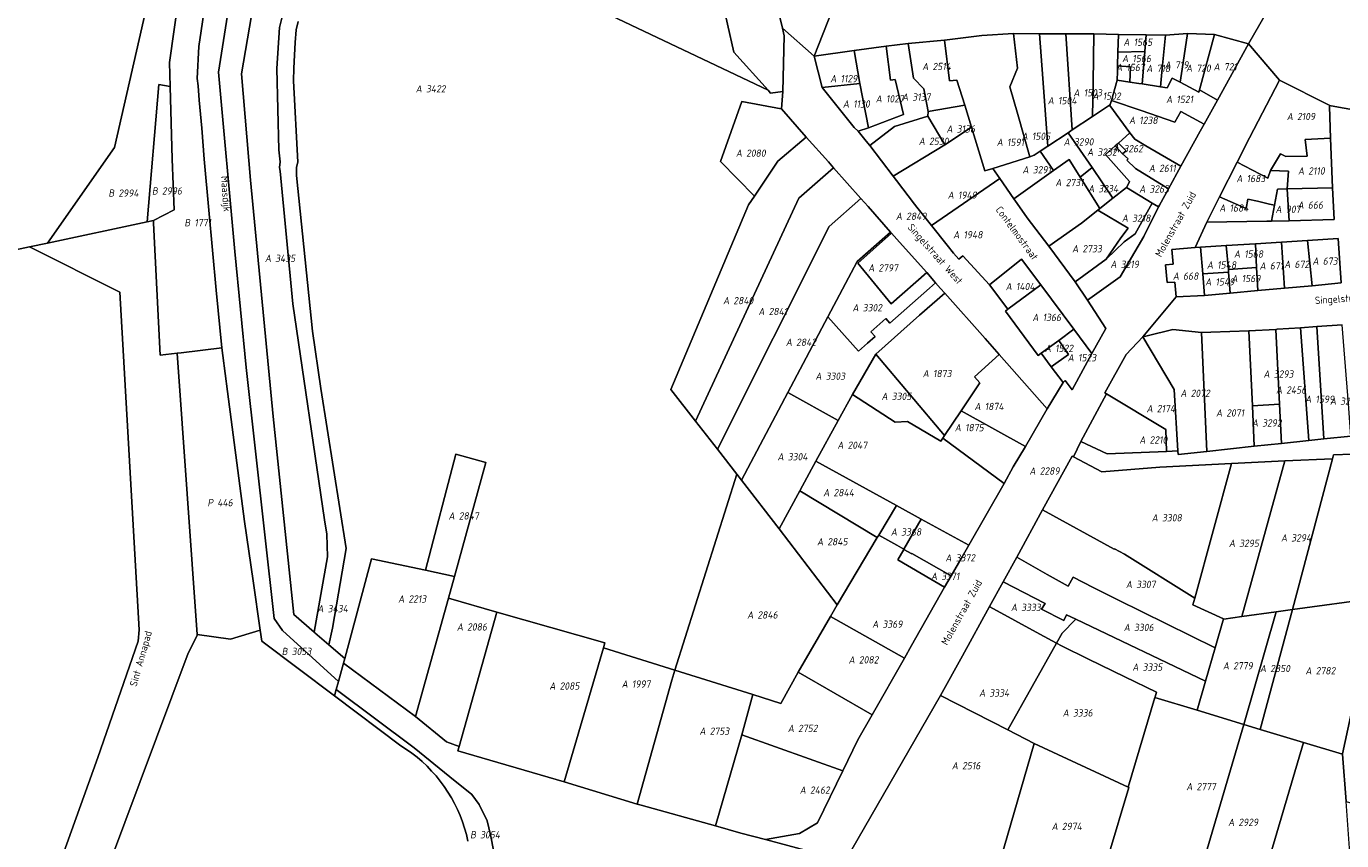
# Model space of a CAD drawing. Extents: x 184444 to 188300, y 345995 to 350408.
# Tile 33 of 43: x 186785 to 187109, y 348954 to 349155. Entities that reach past the tile are written whole.
import ezdxf
from ezdxf.enums import TextEntityAlignment as Align

# ---------------------------------------------------------------- set-up
doc = ezdxf.new("R2010")
doc.units = 0
for name, color, linetype, lineweight in [('B-WA-KG-GRENS_PERCEEL-GV', 30, 'Continuous', 18), ('B-WA-KG-GRENS_PERCEEL-S', 30, 'Continuous', 25), ('B-WA-OG-BEBOUWING_STRAATNAAM-T18', 10, 'Continuous', 18)]:
    doc.layers.add(name, color=color, linetype=linetype, lineweight=lineweight)
doc.styles.add('NLCS-ISO', font='NLCS-ISO.ttf', dxfattribs={"height": 1.8})
doc.styles.add('NLCS-ISO-M1000-T18', font='NLCS-ISO.ttf', dxfattribs={"height": 1.8})

# ---------------------------------------------------------------- blocks, each defined once
blk = doc.blocks.new('SKG-PERCEELNUMMER-SO')
at = {"style": 'NLCS-ISO', "oblique": 10, "flags": 1}
for tag, p in [('GEMEENTECODE', (0, 2.55)), ('PERCEELGROOTTE', (0, -2.45))]:
    blk.add_attdef(tag, text='', height=1.8, dxfattribs=at).set_placement(p, align=Align.MIDDLE_CENTER)
at = {"style": 'NLCS-ISO', "oblique": 10}
blk.add_attdef('SECTIE', text='', height=1.8, dxfattribs=at).set_placement((-0.5, 0), align=Align.MIDDLE_RIGHT)
blk.add_attdef('PERCEELNUMMER', text='', height=1.8, dxfattribs=at).set_placement((0.5, 0), align=Align.MIDDLE_LEFT)

msp = doc.modelspace()

# ---------------------------------------------------------------- linework, layer by layer
at = {"layer": 'B-WA-KG-GRENS_PERCEEL-GV', "flags": 128}
for points in [[(186452.604, 349071.08), (186591.826, 349070.526), (186595.574, 349070.511), (186642.223, 349070.325), (186785.644, 349100.936), (186790.059, 349101.878), (186806.601, 349125.512), (186817.451, 349173.094), (186829.138, 349197.72), (186844.116, 349218.878), (186840.393, 349217.671), (186833.114, 349215.371), (186825.033, 349213.735), (186815.939, 349212.26), (186790.433, 349210.11), (186789.75, 349209.29), (186703.71, 349137.99), (186623.88, 349119.37), (186530.07, 349118.04)], [(186966.095, 349177.174), (186971.44, 349154.904), (186979.195, 349148.017), (186987.025, 349167.926)], [(186828.889, 349160.352), (186827.444, 349150.404), (186827.038, 349142.554), (186827.245, 349140.682), (186827.477, 349137.188), (186828.193, 349130.256), (186828.715, 349122.57), (186829.898, 349110.002), (186831.722, 349090.241), (186833.137, 349076.029), (186834.172, 349067.83), (186834.261, 349067.125), (186838.665, 349033.187), (186840.795, 349018.554), (186842.574, 349006.395), (186842.979, 349003.625), (186860.869, 348990.183), (186861.309, 348991.746), (186861.85, 348993.67), (186848.03, 349006.321), (186846.004, 349009.273), (186839.078, 349071.177), (186836.283, 349099.84), (186832.243, 349144.064), (186837.196, 349175.387)], [(186837.196, 349175.387), (186832.243, 349144.064), (186836.283, 349099.84), (186839.078, 349071.177), (186846.004, 349009.273), (186848.03, 349006.321), (186861.85, 348993.67), (186863.085, 348998.209), (186863.408, 348999.395), (186859.466, 349002.796), (186856.071, 349005.725), (186855.917, 349005.858), (186850.884, 349010.2), (186845.784, 349059.072), (186840.201, 349117.427), (186837.988, 349143.678), (186842.288, 349169.197)], [(186823.804, 349172.129), (186820.228, 349146.486), (186820.379, 349140.514), (186820.832, 349122.582), (186821.342, 349110.09), (186816.212, 349107.46), (186816.245, 349106.823), (186817.926, 349074.242), (186822.053, 349074.726), (186823.045, 349074.843), (186833.137, 349076.029), (186831.722, 349090.241), (186829.898, 349110.002), (186828.715, 349122.57), (186828.193, 349130.256), (186827.477, 349137.188), (186827.245, 349140.682), (186827.038, 349142.554), (186827.444, 349150.404), (186828.889, 349160.352)], [(186987.025, 349167.926), (186979.195, 349148.017), (186989.095, 349149.45), (186996.987, 349150.48), (187002.389, 349151.188), (187011.34, 349151.969), (187020.582, 349153.104), (187028.389, 349153.582), (187034.771, 349153.54), (187041.295, 349153.538), (187048.21, 349153.504), (187054.261, 349153.398), (187061.159, 349153.271), (187065.868, 349153.223), (187071.289, 349153.646), (187078.012, 349153.357), (187086.342, 349151.034), (187094.727, 349165.728)], [(186849.061, 349162.109), (186847.37, 349155.129), (186846.684, 349144.958), (186847.194, 349124.931), (186847.501, 349121.909), (186847.361, 349120.521), (186847.468, 349119.63), (186850.627, 349086.894), (186858.395, 349033.589), (186858.988, 349030.068), (186859.181, 349024.497), (186855.917, 349005.858), (186856.071, 349005.725), (186859.466, 349002.796), (186860.432, 349006.897), (186863.767, 349026.54), (186857.512, 349066.024), (186855.491, 349080.197), (186851.532, 349118.601), (186851.558, 349120.594), (186851.828, 349121.885), (186850.777, 349141.922), (186850.85, 349145.079), (186850.992, 349148.235), (186851.202, 349151.386), (186851.481, 349154.532), (186851.899, 349156.614)], [(186851.899, 349156.614), (186851.481, 349154.532), (186851.202, 349151.386), (186850.992, 349148.235), (186850.85, 349145.079), (186850.777, 349141.922), (186851.828, 349121.885), (186851.558, 349120.594), (186851.532, 349118.601), (186855.491, 349080.197), (186857.512, 349066.024), (186863.767, 349026.54), (186860.432, 349006.897), (186859.466, 349002.796), (186863.408, 348999.395), (186870.024, 349023.995), (186883.344, 349021.169), (186890.854, 349049.833), (186898.196, 349047.756), (186890.474, 349019.621), (186889.002, 349014.265), (186900.923, 349010.801), (186927.617, 349003.25), (186927.265, 349002.044), (186944.888, 348996.522), (186960.11, 349044.904), (186955.339, 349051.06), (186949.977, 349057.955), (186943.856, 349065.8), (186963.027, 349111.323), (186964.469, 349113.503), (186956.078, 349122.006), (186961.367, 349136.8), (186971.113, 349135.032), (186971.134, 349135.008), (186971.518, 349139.264), (186968.481, 349138.931), (186967.842, 349139.647), (186925.969, 349159.557)], [(186986.941, 348949.563), (187010.425, 348990.28), (187015.78, 349000.001), (187022.499, 349012.197), (187025.864, 349018.305), (187029.178, 349024.375), (187035.547, 349036.039), (187042.844, 349049.347), (187043.197, 349049.161), (187045.015, 349052.902), (187051.373, 349064.708), (187050.948, 349064.955), (187056.153, 349074.442), (187060.325, 349078.76), (187068.496, 349088.635), (187068.169, 349092.261), (187066.286, 349092.158), (187065.895, 349096.539), (187067.8, 349096.672), (187067.47, 349100.302), (187073.234, 349100.779), (187076.085, 349107.054), (187079.221, 349113.284), (187083.54, 349121.883), (187086.645, 349127.901), (187093.975, 349142.125), (187086.342, 349151.034), (187078.685, 349137.168), (187075.421, 349131.256), (187074.458, 349129.515), (187069.681, 349120.861), (187066.595, 349115.269), (187064.371, 349111.231), (187064.144, 349110.832), (187060.531, 349103.5), (187054.731, 349093.607), (187046.623, 349087.796), (187051.191, 349080.828), (187047.758, 349074.66), (187042.872, 349065.688), (187041.146, 349068.021), (187040.662, 349067.518), (187036.663, 349061.028), (187031.377, 349051.71), (187028.338, 349046.721), (187026.134, 349042.561), (187017.395, 349027.333), (187015.738, 349024.448), (187013.014, 349019.801), (187011.351, 349016.965), (187003.245, 349002.567), (187001.493, 348999.465), (186993.542, 348985.495), (186990.01, 348979.274), (186986.264, 348971.676), (186980.059, 348958.788), (186975.567, 348956.196), (186967.242, 348954.699), (186978.262, 348951.723)], [(187115.457, 349134.21), (187106.745, 349135.769), (187106.452, 349135.878), (187106.322, 349135.582), (187106.636, 349127.769), (187107.068, 349115.557), (187107.464, 349107.689), (187096.433, 349107.393), (187092.047, 349107.293), (187090.889, 349107.266), (187076.085, 349107.054), (187073.234, 349100.779), (187074.515, 349100.882), (187080.884, 349101.315), (187088.096, 349101.731), (187094.52, 349102.118), (187100.952, 349102.52), (187108.477, 349102.997), (187109.267, 349092.081), (187102.047, 349091.335), (187095.279, 349090.768), (187088.653, 349090.184), (187081.882, 349089.54), (187075.544, 349088.988), (187068.496, 349088.635), (187060.325, 349078.76), (187061.38, 349079.02), (187067.665, 349080.591), (187074.771, 349079.839), (187077.059, 349079.933), (187086.44, 349080.218), (187093.145, 349080.61), (187093.431, 349080.617), (187099.217, 349080.994), (187103.264, 349081.329), (187109.445, 349081.72)], [(186771.638, 348887.702), (186792.376, 348911.428), (186805.14, 348948.135), (186824.811, 349000.67), (186827.009, 349005.081), (186826.994, 349005.293), (186822.053, 349074.726), (186817.926, 349074.242), (186816.245, 349106.823), (186816.212, 349107.46), (186814.662, 349107.129), (186790.059, 349101.878), (186785.644, 349100.936), (186807.977, 349089.821), (186812.69, 349006.443), (186812.425, 349003.687), (186802.49, 348974.924), (186781.888, 348917.446)], [(187111.579, 349054.261), (187104.966, 349053.572), (187101.28, 349053.184), (187094.529, 349052.468), (187087.8, 349051.755), (187076.087, 349050.504), (187068.991, 349049.714), (187068.943, 349050.658), (187066.16, 349050.481), (187051.496, 349049.894), (187045.015, 349052.902), (187043.197, 349049.161), (187050.165, 349045.474), (187064.524, 349046.619), (187082.212, 349047.508), (187095.342, 349048.13), (187107.112, 349048.687), (187107.363, 349049.626), (187111.854, 349049.842)], [(186893.798, 348954.323), (186893.426, 348955.923), (186892.982, 348957.504), (186892.468, 348959.063), (186891.884, 348960.598), (186891.231, 348962.105), (186890.51, 348963.58), (186889.724, 348965.022), (186888.874, 348966.427), (186887.961, 348967.792), (186886.987, 348969.114), (186885.955, 348970.391), (186884.866, 348971.62), (186883.722, 348972.799), (186882.527, 348973.925), (186881.282, 348974.996), (186879.99, 348976.009), (186878.653, 348976.963), (186877.275, 348977.856), (186860.869, 348990.183), (186842.979, 349003.625), (186842.574, 349006.395), (186835.269, 349004.143), (186826.994, 349005.293), (186827.009, 349005.081), (186824.811, 349000.67), (186805.14, 348948.135)], [(186978.262, 348951.723), (186967.242, 348954.699), (186961.145, 348956.319), (186954.855, 348958.057), (186936.535, 348963.18), (186935.562, 348963.467), (186917.512, 348968.915), (186891.314, 348976.559), (186891.66, 348977.701), (186888.56, 348978.822), (186880.897, 348985.043), (186863.085, 348998.209), (186861.85, 348993.67), (186861.309, 348991.746), (186880.527, 348977.364), (186889.352, 348970.166), (186894.812, 348965.837), (186896.585, 348963.359), (186898.521, 348959.359), (186899.404, 348955.895), (186900.202, 348951.669)], [(186900.202, 348951.669), (186899.404, 348955.895), (186898.521, 348959.359), (186896.585, 348963.359), (186894.812, 348965.837), (186889.352, 348970.166), (186880.527, 348977.364), (186861.309, 348991.746), (186860.869, 348990.183), (186877.275, 348977.856), (186878.653, 348976.963), (186879.99, 348976.009), (186881.282, 348974.996), (186882.527, 348973.925), (186883.722, 348972.799), (186884.866, 348971.62), (186885.955, 348970.391), (186886.987, 348969.114), (186887.961, 348967.792), (186888.874, 348966.427), (186889.724, 348965.022), (186890.51, 348963.58), (186891.231, 348962.105), (186891.884, 348960.598), (186892.468, 348959.063), (186892.982, 348957.504), (186893.426, 348955.923), (186893.798, 348954.323)]]:
    msp.add_lwpolyline(points, dxfattribs=at)
for points in [[(186814.662, 349107.129), (186817.578, 349141.044), (186820.379, 349140.514), (186820.228, 349146.486), (186823.804, 349172.129), (186825.855, 349178.537), (186830.627, 349187.944), (186837.395, 349196.224), (186842.091, 349200.667), (186837.856, 349203.509), (186849.787, 349221.288), (186849.505, 349221.144), (186847.388, 349219.939), (186844.116, 349218.878), (186829.138, 349197.72), (186817.451, 349173.094), (186806.601, 349125.512), (186790.059, 349101.878)], [(186855.917, 349005.858), (186859.181, 349024.497), (186858.988, 349030.068), (186858.395, 349033.589), (186850.627, 349086.894), (186847.468, 349119.63), (186847.361, 349120.521), (186847.501, 349121.909), (186847.194, 349124.931), (186846.684, 349144.958), (186847.37, 349155.129), (186849.061, 349162.109), (186851.477, 349168.786), (186852.951, 349172.235), (186856.522, 349178.661), (186860.836, 349184.354), (186869.037, 349194.154), (186870.007, 349202.184), (186842.288, 349169.197), (186837.988, 349143.678), (186840.201, 349117.427), (186845.784, 349059.072), (186850.884, 349010.2)], [(187115.037, 349201.065), (187111.203, 349194.534), (187107.021, 349187.094), (187106.194, 349185.526), (187097.684, 349170.995), (187097.565, 349170.783), (187094.727, 349165.728), (187086.342, 349151.034), (187093.975, 349142.125), (187106.452, 349135.878), (187106.745, 349135.769), (187115.457, 349134.21), (187119.229, 349139.971), (187126.392, 349150.877), (187131.955, 349159.314), (187135.868, 349165.471), (187142.277, 349175.547), (187148.373, 349184.994), (187145.44, 349186.758), (187140.927, 349189.472), (187134.781, 349193.167), (187124.867, 349198.588)], [(186945.185, 349172.328), (186940.99, 349189.295), (186940.96, 349189.424), (186936.082, 349188.458), (186933.808, 349188.008), (186932.372, 349180.416), (186909.618, 349187.396), (186904.933, 349175.196), (186909.706, 349173.516), (186907.644, 349166.613), (186925.969, 349159.557), (186967.842, 349139.647), (186959.397, 349148.991), (186956.258, 349162.884), (186947.968, 349161.336)], [(186971.518, 349139.264), (186971.855, 349153.071), (186971.44, 349154.904), (186966.095, 349177.174), (186963.32, 349188.526), (186952.499, 349185.942), (186955.251, 349174.634), (186945.185, 349172.328), (186947.968, 349161.336), (186956.258, 349162.884), (186959.397, 349148.991), (186967.842, 349139.647), (186968.481, 349138.931)], [(187011.447, 349089.514), (187021.443, 349078.341), (187024.847, 349074.384), (187036.663, 349061.028), (187040.662, 349067.518), (187037.71, 349071.398), (187035.199, 349074.722), (187034.452, 349074.163), (187026.454, 349085.107), (187027.03, 349085.552), (187022.439, 349091.623), (187015.865, 349098.788), (187014.899, 349097.953), (187013.581, 349099.403), (187012.007, 349101.379), (187008.169, 349106.267), (187004.574, 349110.758), (187004.004, 349111.5), (186999.497, 349117.305), (186998.724, 349118.388), (186992.961, 349125.962), (186992.081, 349127.082), (186990.115, 349129.507), (186989.126, 349130.406), (186981.215, 349140.274), (186979.195, 349148.017), (186971.44, 349154.904), (186971.855, 349153.071), (186971.518, 349139.264), (186971.134, 349135.008), (186977.237, 349128.055), (186982.726, 349121.918), (186984.007, 349120.48), (186990.756, 349112.924), (186992.541, 349110.945), (186998.061, 349104.607), (186998.296, 349104.336), (187000.252, 349102.102), (187007.007, 349094.61), (187009.182, 349092.109), (187010.421, 349090.685)], [(187016.379, 349135.897), (187018.036, 349130.502), (187018.939, 349127.551), (187021.288, 349119.701), (187023.271, 349120.324), (187032.419, 349123.223), (187029.499, 349133.625), (187027.528, 349140.442), (187029.42, 349145.036), (187028.389, 349153.582), (187020.582, 349153.104), (187011.34, 349151.969), (187012.611, 349141.91), (187014.457, 349142.088)], [(187034.975, 349124.54), (187036.854, 349125.792), (187035.616, 349142.524), (187034.771, 349153.54), (187028.389, 349153.582), (187029.42, 349145.036), (187027.528, 349140.442), (187029.499, 349133.625), (187032.419, 349123.223), (187033.528, 349123.577)], [(187041.886, 349129.143), (187042.902, 349129.819), (187041.295, 349153.538), (187034.771, 349153.54), (187035.616, 349142.524), (187036.854, 349125.792)], [(187042.902, 349129.819), (187047.906, 349133.154), (187048.059, 349141.54), (187048.21, 349153.504), (187041.295, 349153.538)], [(187052.533, 349137.063), (187053.973, 349142.106), (187054.016, 349144.22), (187054.048, 349145.66), (187054.132, 349148.971), (187054.261, 349153.398), (187048.21, 349153.504), (187048.059, 349141.54), (187047.906, 349133.154), (187052.096, 349135.955), (187052.184, 349135.835)], [(187054.132, 349148.971), (187060.796, 349149.157), (187061.159, 349153.271), (187054.261, 349153.398)], [(187060.164, 349141.16), (187064.649, 349140.469), (187065.049, 349145.011), (187065.868, 349153.223), (187061.159, 349153.271), (187060.796, 349149.157), (187060.462, 349145.093)], [(187064.649, 349140.469), (187066.32, 349140.211), (187067.545, 349142.63), (187069.537, 349141.578), (187070.029, 349144.781), (187071.289, 349153.646), (187065.868, 349153.223), (187065.049, 349145.011)], [(187069.537, 349141.578), (187074.115, 349139.167), (187074.276, 349139.694), (187078.012, 349153.357), (187071.289, 349153.646), (187070.029, 349144.781)], [(187074.276, 349139.694), (187078.685, 349137.168), (187086.342, 349151.034), (187078.012, 349153.357)], [(186989.095, 349149.45), (186990.45, 349141.248), (186992.661, 349130.37), (187001.298, 349133.655), (186999.238, 349142.243), (186998.061, 349142.108), (186996.987, 349150.48)], [(186990.115, 349129.507), (186992.081, 349127.082), (186992.961, 349125.962), (186999.013, 349130.651), (187007.263, 349133.198), (187007.324, 349134.35), (187006.284, 349140.003), (187003.717, 349142.595), (187002.389, 349151.188), (186996.987, 349150.48), (186998.061, 349142.108), (186999.238, 349142.243), (187001.298, 349133.655), (186992.661, 349130.37)], [(187002.389, 349151.188), (187003.717, 349142.595), (187006.284, 349140.003), (187007.324, 349134.35), (187016.379, 349135.897), (187014.457, 349142.088), (187012.611, 349141.91), (187011.34, 349151.969)], [(186979.195, 349148.017), (186981.215, 349140.274), (186990.45, 349141.248), (186989.095, 349149.45)], [(187054.048, 349145.66), (187057.223, 349145.381), (187057.117, 349141.626), (187059.324, 349141.288), (187060.164, 349141.16), (187060.462, 349145.093), (187060.796, 349149.157), (187054.132, 349148.971)], [(187053.973, 349142.106), (187057.117, 349141.626), (187057.223, 349145.381), (187054.048, 349145.66), (187054.016, 349144.22)], [(186816.212, 349107.46), (186821.342, 349110.09), (186820.832, 349122.582), (186820.379, 349140.514), (186817.578, 349141.044), (186814.662, 349107.129)], [(186981.215, 349140.274), (186989.126, 349130.406), (186990.115, 349129.507), (186992.661, 349130.37), (186990.45, 349141.248)], [(187052.533, 349137.063), (187059.893, 349134.583), (187068.234, 349131.759), (187069.64, 349134.339), (187075.421, 349131.256), (187078.685, 349137.168), (187074.276, 349139.694), (187074.115, 349139.167), (187069.537, 349141.578), (187067.545, 349142.63), (187066.32, 349140.211), (187064.649, 349140.469), (187060.164, 349141.16), (187059.324, 349141.288), (187057.117, 349141.626), (187053.973, 349142.106)], [(187083.54, 349121.883), (187091.103, 349117.891), (187091.791, 349119.814), (187094.259, 349123.957), (187095.605, 349123.26), (187100.816, 349123.361), (187100.379, 349127.451), (187106.636, 349127.769), (187106.322, 349135.582), (187106.452, 349135.878), (187093.975, 349142.125), (187086.645, 349127.901)], [(187052.184, 349135.835), (187057.13, 349129.126), (187058.329, 349127.508), (187061.077, 349125.91), (187069.681, 349120.861), (187074.458, 349129.515), (187075.421, 349131.256), (187069.64, 349134.339), (187068.234, 349131.759), (187059.893, 349134.583), (187052.533, 349137.063)], [(186971.134, 349135.008), (186971.113, 349135.032), (186961.367, 349136.8), (186956.078, 349122.006), (186964.469, 349113.503), (186970.251, 349122.153), (186977.237, 349128.055)], [(187007.263, 349133.198), (187011.437, 349126.146), (187018.036, 349130.502), (187016.379, 349135.897), (187007.324, 349134.35)], [(187056.246, 349115.629), (187056.368, 349115.728), (187057.047, 349117.109), (187051.103, 349123.778), (187053.464, 349125.863), (187054.292, 349126.594), (187057.13, 349129.126), (187052.184, 349135.835), (187052.096, 349135.955), (187047.906, 349133.154), (187042.902, 349129.819), (187041.886, 349129.143), (187047.775, 349120.53), (187052.93, 349112.991)], [(186998.724, 349118.388), (187011.437, 349126.146), (187007.263, 349133.198), (186999.013, 349130.651), (186992.961, 349125.962)], [(186964.469, 349113.503), (186963.027, 349111.323), (186943.856, 349065.8), (186949.977, 349057.955), (186975.413, 349112.951), (186984.007, 349120.48), (186982.726, 349121.918), (186977.237, 349128.055), (186970.251, 349122.153)], [(187008.169, 349106.267), (187025.034, 349117.816), (187023.271, 349120.324), (187021.288, 349119.701), (187018.939, 349127.551), (187018.036, 349130.502), (187011.437, 349126.146), (186998.724, 349118.388), (186999.497, 349117.305), (187004.004, 349111.5), (187004.574, 349110.758)], [(187034.975, 349124.54), (187038.287, 349119.797), (187042.105, 349122.511), (187044.836, 349118.166), (187047.775, 349120.53), (187041.886, 349129.143), (187036.854, 349125.792)], [(187054.292, 349126.594), (187056.202, 349124.653), (187055.255, 349123.926), (187056.687, 349122.651), (187056.338, 349122.399), (187058.508, 349120.327), (187066.595, 349115.269), (187069.681, 349120.861), (187061.077, 349125.91), (187058.329, 349127.508), (187057.13, 349129.126)], [(187091.791, 349119.814), (187096.235, 349119.681), (187095.943, 349115.255), (187107.068, 349115.557), (187106.636, 349127.769), (187100.379, 349127.451), (187100.816, 349123.361), (187095.605, 349123.26), (187094.259, 349123.957)], [(187025.034, 349117.816), (187028.505, 349112.845), (187038.287, 349119.797), (187034.975, 349124.54), (187033.528, 349123.577), (187032.419, 349123.223), (187023.271, 349120.324)], [(187064.144, 349110.832), (187064.371, 349111.231), (187066.595, 349115.269), (187058.508, 349120.327), (187056.338, 349122.399), (187056.687, 349122.651), (187055.255, 349123.926), (187053.464, 349125.863), (187051.103, 349123.778), (187057.047, 349117.109), (187056.368, 349115.728), (187056.246, 349115.629), (187062.568, 349111.788)], [(187055.255, 349123.926), (187056.202, 349124.653), (187054.292, 349126.594), (187053.464, 349125.863)], [(187029.302, 349111.697), (187031.798, 349108.102), (187037.112, 349101.105), (187045.144, 349106.783), (187049.206, 349110.029), (187049.702, 349110.423), (187044.836, 349118.166), (187042.105, 349122.511), (187038.287, 349119.797), (187028.505, 349112.845)], [(187079.221, 349113.284), (187085.776, 349110.398), (187086.163, 349112.761), (187088.56, 349112.207), (187091.522, 349111.516), (187092.748, 349111.224), (187093.492, 349115.213), (187095.943, 349115.255), (187096.235, 349119.681), (187091.791, 349119.814), (187091.103, 349117.891), (187083.54, 349121.883)], [(186990.756, 349112.924), (186984.007, 349120.48), (186975.413, 349112.951), (186949.977, 349057.955), (186955.339, 349051.06), (186982.931, 349105.992)], [(187022.439, 349091.623), (187030.388, 349097.911), (187035.106, 349091.603), (187043.254, 349080.66), (187047.758, 349074.66), (187051.191, 349080.828), (187046.623, 349087.796), (187043.595, 349092.357), (187037.112, 349101.105), (187031.798, 349108.102), (187029.302, 349111.697), (187028.505, 349112.845), (187025.034, 349117.816), (187008.169, 349106.267), (187012.007, 349101.379), (187013.581, 349099.403), (187014.899, 349097.953), (187015.865, 349098.788)], [(187047.775, 349120.53), (187044.836, 349118.166), (187049.702, 349110.423), (187052.93, 349112.991)], [(187052.93, 349112.991), (187049.702, 349110.423), (187049.206, 349110.029), (187056.66, 349105.567), (187054.891, 349103.169), (187051.288, 349097.968), (187055.657, 349102.167), (187058.438, 349104.186), (187062.568, 349111.788), (187056.246, 349115.629)], [(187096.433, 349107.393), (187095.94, 349115.206), (187095.943, 349115.255), (187093.492, 349115.213), (187092.748, 349111.224), (187092.047, 349107.293)], [(187095.943, 349115.255), (187095.94, 349115.206), (187096.433, 349107.393), (187107.464, 349107.689), (187107.068, 349115.557)], [(186990.756, 349112.924), (186982.931, 349105.992), (186955.339, 349051.06), (186960.11, 349044.904), (186961.261, 349043.415), (186972.692, 349065.033), (186982.557, 349083.689), (186989.794, 349097.375), (186998.061, 349104.607), (186992.541, 349110.945)], [(187064.144, 349110.832), (187062.568, 349111.788), (187058.438, 349104.186), (187055.657, 349102.167), (187051.288, 349097.968), (187043.595, 349092.357), (187046.623, 349087.796), (187054.731, 349093.607), (187060.531, 349103.5)], [(187079.221, 349113.284), (187076.085, 349107.054), (187090.889, 349107.266), (187092.047, 349107.293), (187092.748, 349111.224), (187091.522, 349111.516), (187088.56, 349112.207), (187086.163, 349112.761), (187085.776, 349110.398)], [(187043.595, 349092.357), (187051.288, 349097.968), (187054.891, 349103.169), (187056.66, 349105.567), (187049.206, 349110.029), (187045.144, 349106.783), (187037.112, 349101.105)], [(186998.296, 349104.336), (186998.061, 349104.607), (186989.794, 349097.375), (186982.557, 349083.689), (186990.136, 349075.222), (186992.384, 349077.21), (186994.266, 349078.874), (186993.224, 349080.032), (186996.897, 349083.306), (186997.923, 349082.109), (187007.694, 349090.759), (187009.182, 349092.109), (187007.007, 349094.61), (186998.238, 349086.907), (186990.033, 349096.957)], [(186998.296, 349104.336), (186990.033, 349096.957), (186998.238, 349086.907), (187007.007, 349094.61), (187000.252, 349102.102)], [(187080.884, 349101.315), (187081.415, 349095.373), (187088.375, 349095.849), (187088.096, 349101.731)], [(187088.096, 349101.731), (187088.375, 349095.849), (187088.653, 349090.184), (187095.279, 349090.768), (187094.52, 349102.118)], [(187094.52, 349102.118), (187095.279, 349090.768), (187102.047, 349091.335), (187100.952, 349102.52)], [(187100.952, 349102.52), (187102.047, 349091.335), (187109.267, 349092.081), (187108.477, 349102.997)], [(186595.574, 349070.511), (186591.826, 349070.526), (186685.479, 348812.694), (186687.304, 348814.136), (186698.537, 348823.003), (186741.385, 348847.559), (186743.204, 348851.195), (186759.832, 348890.414), (186761.739, 348893.645), (186781.888, 348917.446), (186802.49, 348974.924), (186812.425, 349003.687), (186812.69, 349006.443), (186807.977, 349089.821), (186785.644, 349100.936), (186642.223, 349070.325)], [(187074.515, 349100.882), (187073.234, 349100.779), (187067.47, 349100.302), (187067.8, 349096.672), (187065.895, 349096.539), (187066.286, 349092.158), (187068.169, 349092.261), (187068.496, 349088.635), (187075.544, 349088.988), (187075.107, 349094.286)], [(187080.884, 349101.315), (187074.515, 349100.882), (187075.107, 349094.286), (187081.474, 349094.685), (187081.415, 349095.373)], [(187027.03, 349085.552), (187035.106, 349091.603), (187030.388, 349097.911), (187022.439, 349091.623)], [(187081.415, 349095.373), (187081.474, 349094.685), (187081.882, 349089.54), (187088.653, 349090.184), (187088.375, 349095.849)], [(186994.456, 349074.483), (187005.215, 349084.13), (187011.447, 349089.514), (187010.421, 349090.685), (187009.182, 349092.109), (187007.694, 349090.759), (186997.923, 349082.109), (186996.897, 349083.306), (186993.224, 349080.032), (186994.266, 349078.874), (186992.384, 349077.21), (186990.136, 349075.222), (186982.557, 349083.689), (186972.692, 349065.033), (186985.174, 349058.144), (186988.695, 349064.571)], [(187075.544, 349088.988), (187081.882, 349089.54), (187081.474, 349094.685), (187075.107, 349094.286)], [(186994.456, 349074.483), (187011.387, 349054.444), (187015.487, 349060.524), (187020.125, 349067.399), (187018.754, 349068.857), (187024.847, 349074.384), (187021.443, 349078.341), (187011.447, 349089.514), (187005.215, 349084.13)], [(187035.199, 349074.722), (187039.556, 349077.888), (187043.254, 349080.66), (187035.106, 349091.603), (187027.03, 349085.552), (187026.454, 349085.107), (187034.452, 349074.163)], [(187040.662, 349067.518), (187041.146, 349068.021), (187042.872, 349065.688), (187047.758, 349074.66), (187043.254, 349080.66), (187039.556, 349077.888), (187041.98, 349074.378), (187037.71, 349071.398)], [(187068.943, 349050.658), (187068.069, 349065.779), (187060.325, 349078.76), (187056.153, 349074.442), (187050.948, 349064.955), (187051.373, 349064.708), (187065.985, 349055.878), (187066.16, 349050.481)], [(187076.087, 349050.504), (187074.771, 349079.839), (187067.665, 349080.591), (187061.38, 349079.02), (187060.325, 349078.76), (187068.069, 349065.779), (187068.943, 349050.658), (187068.991, 349049.714)], [(187087.322, 349061.754), (187086.44, 349080.218), (187077.059, 349079.933), (187074.771, 349079.839), (187076.087, 349050.504), (187087.8, 349051.755)], [(187087.322, 349061.754), (187094.054, 349062.135), (187093.145, 349080.61), (187086.44, 349080.218)], [(187094.054, 349062.135), (187094.529, 349052.468), (187101.28, 349053.184), (187099.217, 349080.994), (187093.431, 349080.617), (187093.145, 349080.61)], [(187099.217, 349080.994), (187101.28, 349053.184), (187104.966, 349053.572), (187103.264, 349081.329)], [(187110.1, 349073.508), (187109.445, 349081.72), (187103.264, 349081.329), (187104.966, 349053.572), (187111.579, 349054.261), (187111.001, 349062.195)], [(186823.045, 349074.843), (186822.053, 349074.726), (186826.994, 349005.293), (186835.269, 349004.143), (186842.574, 349006.395), (186840.795, 349018.554), (186838.665, 349033.187), (186834.261, 349067.125), (186834.172, 349067.83), (186833.137, 349076.029)], [(187035.199, 349074.722), (187037.71, 349071.398), (187041.98, 349074.378), (187039.556, 349077.888)], [(186994.456, 349074.483), (186988.695, 349064.571), (186999.232, 349057.735), (187002.271, 349057.849), (187010.449, 349053.055), (187010.932, 349053.773), (187011.387, 349054.444)], [(187031.377, 349051.71), (187036.663, 349061.028), (187024.847, 349074.384), (187018.754, 349068.857), (187020.125, 349067.399), (187015.487, 349060.524)], [(186985.174, 349058.144), (186972.692, 349065.033), (186961.261, 349043.415), (186970.564, 349031.353), (186975.654, 349040.727), (186975.76, 349040.922), (186979.668, 349048.091)], [(186979.668, 349048.091), (186999.498, 349037.137), (187005.63, 349033.735), (187017.395, 349027.333), (187026.134, 349042.561), (187010.932, 349053.773), (187010.449, 349053.055), (187002.271, 349057.849), (186999.232, 349057.735), (186988.695, 349064.571), (186985.174, 349058.144)], [(187066.16, 349050.481), (187065.985, 349055.878), (187051.373, 349064.708), (187045.015, 349052.902), (187051.496, 349049.894)], [(187011.387, 349054.444), (187010.932, 349053.773), (187026.134, 349042.561), (187028.338, 349046.721), (187031.377, 349051.71), (187015.487, 349060.524)], [(187087.322, 349061.754), (187087.8, 349051.755), (187094.529, 349052.468), (187094.054, 349062.135)], [(186883.344, 349021.169), (186890.474, 349019.621), (186898.196, 349047.756), (186890.854, 349049.833)], [(187144.902, 348965.298), (187138.91, 349019.89), (187135.732, 349048.297), (187135.218, 349052.416), (187111.922, 349050.471), (187111.854, 349049.842), (187107.363, 349049.626), (187107.112, 349048.687), (187097.181, 349011.46), (187117.882, 349014.281), (187109.581, 348975.855), (187109.588, 348975.764), (187110.466, 348964.132), (187120.582, 348961.141), (187120.64, 348961.122), (187129.573, 348962.673)], [(186994.767, 349029.218), (186995.147, 349029.854), (186999.498, 349037.137), (186979.668, 349048.091), (186975.76, 349040.922), (186975.654, 349040.727)], [(187055.776, 349025.103), (187073.107, 349014.243), (187082.212, 349047.508), (187064.524, 349046.619), (187050.165, 349045.474), (187043.197, 349049.161), (187042.844, 349049.347), (187035.547, 349036.039), (187053.257, 349026.328), (187053.328, 349026.456)], [(187080.199, 349009.16), (187080.268, 349009.128), (187084.739, 349009.745), (187095.342, 349048.13), (187082.212, 349047.508), (187073.107, 349014.243), (187072.674, 349012.662)], [(187095.342, 349048.13), (187084.739, 349009.745), (187093.154, 349010.905), (187097.181, 349011.46), (187107.112, 349048.687)], [(186960.11, 349044.904), (186944.888, 348996.522), (186964.134, 348990.469), (186971.027, 348988.304), (186975.312, 348996.015), (186983.228, 349009.729), (186984.919, 349012.607), (186970.564, 349031.353), (186961.261, 349043.415)], [(186984.919, 349012.607), (186994.767, 349029.218), (186975.654, 349040.727), (186970.564, 349031.353)], [(186999.594, 349027.352), (187001.375, 349026.35), (187005.63, 349033.735), (186999.498, 349037.137), (186995.147, 349029.854)], [(187005.63, 349033.735), (187001.375, 349026.35), (187001.355, 349026.315), (187003.284, 349025.208), (187003.349, 349025.321), (187013.014, 349019.801), (187015.738, 349024.448), (187017.395, 349027.333)], [(187073.107, 349014.243), (187055.776, 349025.103), (187053.328, 349026.456), (187053.257, 349026.328), (187035.547, 349036.039), (187029.178, 349024.375), (187036.671, 349020.151), (187041.872, 349017.211), (187043.102, 349019.414), (187048.049, 349016.91), (187054.145, 349013.825), (187078.139, 349002.017), (187080.199, 349009.16), (187072.674, 349012.662)], [(186995.147, 349029.854), (186994.767, 349029.218), (186984.919, 349012.607), (186983.228, 349009.729), (187001.493, 348999.465), (187003.245, 349002.567), (187011.351, 349016.965), (186999.849, 349023.702), (187001.355, 349026.315), (187001.375, 349026.35), (186999.594, 349027.352)], [(186883.344, 349021.169), (186870.024, 349023.995), (186863.408, 348999.395), (186863.085, 348998.209), (186880.897, 348985.043), (186889.002, 349014.265), (186890.474, 349019.621)], [(187011.351, 349016.965), (187013.014, 349019.801), (187003.349, 349025.321), (187003.284, 349025.208), (187001.355, 349026.315), (186999.849, 349023.702)], [(187043.734, 349009.107), (187075.76, 348993.766), (187078.139, 349002.017), (187054.145, 349013.825), (187048.049, 349016.91), (187043.102, 349019.414), (187041.872, 349017.211), (187036.671, 349020.151), (187029.178, 349024.375), (187025.864, 349018.305), (187036.177, 349012.964), (187035.279, 349011.575), (187040.817, 349008.774), (187041.471, 349010.196)], [(187025.864, 349018.305), (187022.499, 349012.197), (187022.564, 349012.162), (187034.911, 349005.42), (187038.979, 349003.166), (187040.378, 349005.671), (187043.676, 349009.001), (187043.734, 349009.107), (187041.471, 349010.196), (187040.817, 349008.774), (187035.279, 349011.575), (187036.177, 349012.964)], [(186889.002, 349014.265), (186880.897, 348985.043), (186888.56, 348978.822), (186891.66, 348977.701), (186900.923, 349010.801)], [(187099.907, 348978.678), (187109.588, 348975.764), (187109.581, 348975.855), (187117.882, 349014.281), (187097.181, 349011.46), (187089.237, 348981.897)], [(186900.923, 349010.801), (186891.66, 348977.701), (186891.314, 348976.559), (186917.512, 348968.915), (186927.265, 349002.044), (186927.617, 349003.25)], [(187010.425, 348990.28), (187027.038, 348981.761), (187038.979, 349003.166), (187034.911, 349005.42), (187022.564, 349012.162), (187022.499, 349012.197), (187015.78, 349000.001)], [(187080.199, 349009.16), (187078.139, 349002.017), (187075.76, 348993.766), (187073.68, 348986.604), (187085.222, 348983.109), (187093.154, 349010.905), (187084.739, 349009.745), (187080.268, 349009.128)], [(187085.222, 348983.109), (187089.237, 348981.897), (187097.181, 349011.46), (187093.154, 349010.905)], [(186975.312, 348996.015), (186993.542, 348985.495), (187001.493, 348999.465), (186983.228, 349009.729)], [(187075.76, 348993.766), (187043.734, 349009.107), (187043.676, 349009.001), (187040.378, 349005.671), (187038.979, 349003.166), (187040.204, 349002.487), (187046.906, 348999.238), (187055.897, 348994.878), (187063.673, 348991.102), (187063.331, 348989.96), (187063.275, 348989.771), (187073.68, 348986.604)], [(186917.512, 348968.915), (186935.562, 348963.467), (186944.117, 348994.043), (186944.888, 348996.522), (186927.265, 349002.044)], [(187033.508, 348978.427), (187056.665, 348967.601), (187063.275, 348989.771), (187063.331, 348989.96), (187063.673, 348991.102), (187055.897, 348994.878), (187046.906, 348999.238), (187040.204, 349002.487), (187038.979, 349003.166), (187027.038, 348981.761)], [(186961.346, 348980.54), (186964.134, 348990.469), (186944.888, 348996.522), (186944.117, 348994.043), (186935.562, 348963.467), (186936.535, 348963.18), (186954.855, 348958.057)], [(186964.134, 348990.469), (186961.346, 348980.54), (186986.264, 348971.676), (186990.01, 348979.274), (186993.542, 348985.495), (186975.312, 348996.015), (186971.027, 348988.304)], [(187010.425, 348990.28), (186986.941, 348949.563), (187021.964, 348938.709), (187033.508, 348978.427), (187027.038, 348981.761)], [(187063.275, 348989.771), (187056.665, 348967.601), (187056.809, 348967.534), (187051.796, 348950.755), (187054.752, 348949.773), (187048.771, 348930.719), (187056.072, 348928.564), (187068.169, 348925.146), (187071.647, 348936.934), (187085.222, 348983.109), (187073.68, 348986.604)], [(187099.907, 348978.678), (187089.237, 348981.897), (187085.222, 348983.109), (187071.647, 348936.934), (187083.972, 348933.247), (187086.072, 348939.54), (187088.269, 348939.054)], [(186986.264, 348971.676), (186961.346, 348980.54), (186954.855, 348958.057), (186961.145, 348956.319), (186967.242, 348954.699), (186975.567, 348956.196), (186980.059, 348958.788)], [(187021.964, 348938.709), (187036.475, 348934.322), (187044.231, 348932.044), (187048.771, 348930.719), (187054.752, 348949.773), (187051.796, 348950.755), (187056.809, 348967.534), (187056.665, 348967.601), (187033.508, 348978.427)], [(187109.588, 348975.764), (187099.907, 348978.678), (187088.269, 348939.054), (187086.072, 348939.54), (187083.972, 348933.247), (187071.647, 348936.934), (187068.169, 348925.146), (187074.259, 348923.397), (187088.817, 348919.029), (187112.999, 348911.658), (187112.438, 348917.727), (187111.82, 348945.499), (187111.81, 348945.646), (187110.466, 348964.132)]]:
    msp.add_lwpolyline(points, close=True, dxfattribs=at)

# ---------------------------------------------------------------- block references
at = {"layer": 'B-WA-KG-GRENS_PERCEEL-S', "color": 30}
for p, values in [((187057.531, 349151.474), {'PERCEELNUMMER': '1565', 'SECTIE': 'A'}), ((187057.214, 349147.443), {'PERCEELNUMMER': '1566', 'SECTIE': 'A'}), ((187067.726, 349145.887), {'PERCEELNUMMER': '719', 'SECTIE': 'A'}), ((187007.912, 349145.48), {'PERCEELNUMMER': '2514', 'SECTIE': 'A'}), ((187055.727, 349145.237), {'PERCEELNUMMER': '1567', 'SECTIE': 'A'}), ((187063.193, 349144.997), {'PERCEELNUMMER': '718', 'SECTIE': 'A'}), ((187072.987, 349145.061), {'PERCEELNUMMER': '720', 'SECTIE': 'A'}), ((187079.791, 349145.406), {'PERCEELNUMMER': '721', 'SECTIE': 'A'}), ((186882.962, 349139.961), {'PERCEELNUMMER': '3422', 'SECTIE': 'A'}), ((186985.222, 349142.471), {'PERCEELNUMMER': '1129', 'SECTIE': 'A'}), ((186988.341, 349136.233), {'PERCEELNUMMER': '1130', 'SECTIE': 'A'}), ((186996.436, 349137.495), {'PERCEELNUMMER': '1027', 'SECTIE': 'A'}), ((187002.939, 349137.929), {'PERCEELNUMMER': '3137', 'SECTIE': 'A'}), ((187038.868, 349137.057), {'PERCEELNUMMER': '1504', 'SECTIE': 'A'}), ((187045.218, 349138.988), {'PERCEELNUMMER': '1503', 'SECTIE': 'A'}), ((187049.896, 349138.171), {'PERCEELNUMMER': '1502', 'SECTIE': 'A'}), ((187068.071, 349137.353), {'PERCEELNUMMER': '1521', 'SECTIE': 'A'}), ((187097.838, 349133.136), {'PERCEELNUMMER': '2109', 'SECTIE': 'A'}), ((187013.898, 349130.064), {'PERCEELNUMMER': '3136', 'SECTIE': 'A'}), ((187058.919, 349132.193), {'PERCEELNUMMER': '1238', 'SECTIE': 'A'}), ((187007.055, 349127.024), {'PERCEELNUMMER': '2530', 'SECTIE': 'A'}), ((187026.282, 349126.779), {'PERCEELNUMMER': '1591', 'SECTIE': 'A'}), ((187032.437, 349128.265), {'PERCEELNUMMER': '1505', 'SECTIE': 'A'}), ((187042.797, 349126.874), {'PERCEELNUMMER': '3290', 'SECTIE': 'A'}), ((186961.937, 349124.087), {'PERCEELNUMMER': '2080', 'SECTIE': 'A'}), ((187048.589, 349124.366), {'PERCEELNUMMER': '3232', 'SECTIE': 'A'}), ((187055.02, 349125.206), {'PERCEELNUMMER': '3262', 'SECTIE': 'A'}), ((187032.651, 349119.991), {'PERCEELNUMMER': '3291', 'SECTIE': 'A'}), ((187063.804, 349120.35), {'PERCEELNUMMER': '2611', 'SECTIE': 'A'}), ((187040.762, 349116.841), {'PERCEELNUMMER': '2731', 'SECTIE': 'A'}), ((187085.402, 349117.828), {'PERCEELNUMMER': '1683', 'SECTIE': 'A'}), ((187100.601, 349119.695), {'PERCEELNUMMER': '2110', 'SECTIE': 'A'}), ((186807.089, 349114.239), {'PERCEELNUMMER': '2994', 'SECTIE': 'B'}), ((186817.831, 349114.769), {'PERCEELNUMMER': '2996', 'SECTIE': 'B'}), ((187014.188, 349113.727), {'PERCEELNUMMER': '1949', 'SECTIE': 'A'}), ((187048.842, 349115.336), {'PERCEELNUMMER': '3234', 'SECTIE': 'A'}), ((187061.442, 349115.249), {'PERCEELNUMMER': '3263', 'SECTIE': 'A'}), ((187081.194, 349110.554), {'PERCEELNUMMER': '1684', 'SECTIE': 'A'}), ((187095.055, 349110.234), {'PERCEELNUMMER': '907', 'SECTIE': 'A'}), ((187100.509, 349111.278), {'PERCEELNUMMER': '666', 'SECTIE': 'A'}), ((187001.409, 349108.518), {'PERCEELNUMMER': '2849', 'SECTIE': 'A'}), ((187057.152, 349108.043), {'PERCEELNUMMER': '3218', 'SECTIE': 'A'}), ((186825.834, 349106.924), {'PERCEELNUMMER': '1771', 'SECTIE': 'B'}), ((187015.554, 349103.958), {'PERCEELNUMMER': '1948', 'SECTIE': 'A'}), ((187044.891, 349100.502), {'PERCEELNUMMER': '2733', 'SECTIE': 'A'}), ((186845.761, 349098.128), {'PERCEELNUMMER': '3435', 'SECTIE': 'A'}), ((187084.817, 349099.199), {'PERCEELNUMMER': '1568', 'SECTIE': 'A'}), ((187104.188, 349097.446), {'PERCEELNUMMER': '673', 'SECTIE': 'A'}), ((186994.575, 349095.78), {'PERCEELNUMMER': '2797', 'SECTIE': 'A'}), ((187054.333, 349096.662), {'PERCEELNUMMER': '3219', 'SECTIE': 'A'}), ((187078.138, 349096.5), {'PERCEELNUMMER': '1548', 'SECTIE': 'A'}), ((187091.14, 349096.277), {'PERCEELNUMMER': '671', 'SECTIE': 'A'}), ((187097.217, 349096.648), {'PERCEELNUMMER': '672', 'SECTIE': 'A'}), ((187028.495, 349091.175), {'PERCEELNUMMER': '1404', 'SECTIE': 'A'}), ((187069.729, 349093.746), {'PERCEELNUMMER': '668', 'SECTIE': 'A'}), ((187077.716, 349092.323), {'PERCEELNUMMER': '1549', 'SECTIE': 'A'}), ((187084.195, 349093.161), {'PERCEELNUMMER': '1569', 'SECTIE': 'A'}), ((186958.79, 349087.708), {'PERCEELNUMMER': '2840', 'SECTIE': 'A'}), ((186967.492, 349085.018), {'PERCEELNUMMER': '2841', 'SECTIE': 'A'}), ((186990.702, 349085.945), {'PERCEELNUMMER': '3302', 'SECTIE': 'A'}), ((187035.085, 349083.556), {'PERCEELNUMMER': '1366', 'SECTIE': 'A'}), ((186974.272, 349077.425), {'PERCEELNUMMER': '2842', 'SECTIE': 'A'}), ((187038.157, 349075.921), {'PERCEELNUMMER': '1522', 'SECTIE': 'A'}), ((187043.802, 349073.611), {'PERCEELNUMMER': '1523', 'SECTIE': 'A'}), ((186981.56, 349069.05), {'PERCEELNUMMER': '3303', 'SECTIE': 'A'}), ((187008.032, 349069.704), {'PERCEELNUMMER': '1873', 'SECTIE': 'A'}), ((187092.1, 349069.591), {'PERCEELNUMMER': '3293', 'SECTIE': 'A'}), ((187071.605, 349064.833), {'PERCEELNUMMER': '2072', 'SECTIE': 'A'}), ((187095.173, 349065.641), {'PERCEELNUMMER': '2456', 'SECTIE': 'A'}), ((186997.858, 349064.081), {'PERCEELNUMMER': '3305', 'SECTIE': 'A'}), ((187020.803, 349061.578), {'PERCEELNUMMER': '1874', 'SECTIE': 'A'}), ((187102.383, 349063.372), {'PERCEELNUMMER': '1599', 'SECTIE': 'A'}), ((187108.499, 349062.886), {'PERCEELNUMMER': '3235', 'SECTIE': 'A'}), ((187063.255, 349061.039), {'PERCEELNUMMER': '2174', 'SECTIE': 'A'}), ((187080.388, 349059.984), {'PERCEELNUMMER': '2071', 'SECTIE': 'A'}), ((187015.946, 349056.356), {'PERCEELNUMMER': '1875', 'SECTIE': 'A'}), ((187089.236, 349057.518), {'PERCEELNUMMER': '3292', 'SECTIE': 'A'}), ((186986.971, 349052.024), {'PERCEELNUMMER': '2047', 'SECTIE': 'A'}), ((187061.465, 349053.322), {'PERCEELNUMMER': '2210', 'SECTIE': 'A'}), ((186972.218, 349049.174), {'PERCEELNUMMER': '3304', 'SECTIE': 'A'}), ((187034.357, 349045.657), {'PERCEELNUMMER': '2289', 'SECTIE': 'A'}), ((186983.494, 349040.313), {'PERCEELNUMMER': '2844', 'SECTIE': 'A'}), ((186831.469, 349037.844), {'PERCEELNUMMER': '446', 'SECTIE': 'P'}), ((186891.056, 349034.569), {'PERCEELNUMMER': '2847', 'SECTIE': 'A'}), ((187064.527, 349034.119), {'PERCEELNUMMER': '3308', 'SECTIE': 'A'}), ((187000.173, 349030.614), {'PERCEELNUMMER': '3368', 'SECTIE': 'A'}), ((187096.412, 349029.148), {'PERCEELNUMMER': '3294', 'SECTIE': 'A'}), ((186981.965, 349028.206), {'PERCEELNUMMER': '2845', 'SECTIE': 'A'}), ((187083.562, 349027.812), {'PERCEELNUMMER': '3295', 'SECTIE': 'A'}), ((187013.621, 349024.222), {'PERCEELNUMMER': '3372', 'SECTIE': 'A'}), ((187010.068, 349019.664), {'PERCEELNUMMER': '3371', 'SECTIE': 'A'}), ((187058.157, 349017.665), {'PERCEELNUMMER': '3307', 'SECTIE': 'A'}), ((186878.625, 349014.07), {'PERCEELNUMMER': '2213', 'SECTIE': 'A'}), ((186858.712, 349011.681), {'PERCEELNUMMER': '3434', 'SECTIE': 'A'}), ((186964.727, 349010.131), {'PERCEELNUMMER': '2846', 'SECTIE': 'A'}), ((187029.791, 349011.989), {'PERCEELNUMMER': '3333', 'SECTIE': 'A'}), ((186893.122, 349007.173), {'PERCEELNUMMER': '2086', 'SECTIE': 'A'}), ((186995.578, 349007.858), {'PERCEELNUMMER': '3369', 'SECTIE': 'A'}), ((187057.626, 349007.049), {'PERCEELNUMMER': '3306', 'SECTIE': 'A'}), ((186849.838, 349001.123), {'PERCEELNUMMER': '3053', 'SECTIE': 'B'}), ((186989.758, 348999.047), {'PERCEELNUMMER': '2082', 'SECTIE': 'A'}), ((187059.748, 348997.256), {'PERCEELNUMMER': '3335', 'SECTIE': 'A'}), ((187082.079, 348997.586), {'PERCEELNUMMER': '2779', 'SECTIE': 'A'}), ((187091.224, 348996.913), {'PERCEELNUMMER': '2850', 'SECTIE': 'A'}), ((187102.45, 348996.355), {'PERCEELNUMMER': '2782', 'SECTIE': 'A'}), ((186915.933, 348992.588), {'PERCEELNUMMER': '2085', 'SECTIE': 'A'}), ((186933.763, 348993.079), {'PERCEELNUMMER': '1997', 'SECTIE': 'A'}), ((187021.933, 348990.871), {'PERCEELNUMMER': '3334', 'SECTIE': 'A'}), ((187042.559, 348985.96), {'PERCEELNUMMER': '3336', 'SECTIE': 'A'}), ((186952.962, 348981.455), {'PERCEELNUMMER': '2753', 'SECTIE': 'A'}), ((186974.76, 348982.133), {'PERCEELNUMMER': '2752', 'SECTIE': 'A'}), ((187015.211, 348972.93), {'PERCEELNUMMER': '2516', 'SECTIE': 'A'}), ((187073.05, 348967.774), {'PERCEELNUMMER': '2777', 'SECTIE': 'A'}), ((186977.692, 348966.905), {'PERCEELNUMMER': '2462', 'SECTIE': 'A'}), ((187039.834, 348957.951), {'PERCEELNUMMER': '2974', 'SECTIE': 'A'}), ((187083.375, 348958.965), {'PERCEELNUMMER': '2929', 'SECTIE': 'A'}), ((186896.32, 348955.889), {'PERCEELNUMMER': '3054', 'SECTIE': 'B'})]:
    msp.add_blockref('SKG-PERCEELNUMMER-SO', p, dxfattribs=at).add_auto_attribs(values)

# ---------------------------------------------------------------- texts
at = {"layer": 'B-WA-OG-BEBOUWING_STRAATNAAM-T18', "style": 'NLCS-ISO-M1000-T18'}
for s, rotation, p in [('Maasdijk', 274.3, (186833.828, 349114.036)), ('Molenstraat Zuid', 60.8, (187068.368, 349106.559)), ('Contelmostraat', 306.3, (187029.261, 349104.347)), ('Singelstraat West', 311.7, (187008.899, 349099.034)), ('Singelstraat Zuid', 3.9, (187111.836, 349088.08)), ('Molenstraat Zuid', 60.9, (187015.594, 349010.774)), ('Sint Annapad', 74.3, (186813.365, 348999.269))]:
    msp.add_text(s, height=1.8, rotation=rotation, dxfattribs=at).set_placement(p, align=Align.MIDDLE)

doc.saveas('drawing.dxf')
